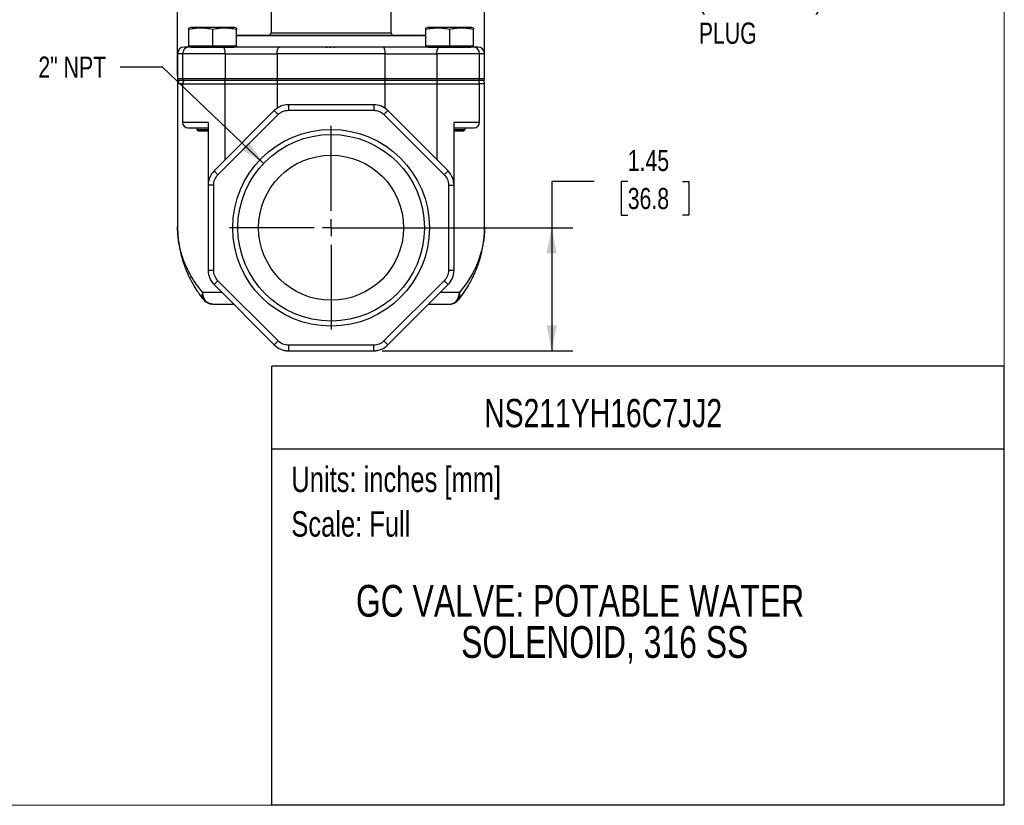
# Model space of a CAD drawing. Header units: inches. Extents: x 0 to 22, y 0 to 17.
# Tile 7 of 12: x 10.4 to 22, y 0 to 9.3. Entities that reach past the tile are written whole.
import ezdxf
from ezdxf.enums import TextEntityAlignment as Align

# ---------------------------------------------------------------- set-up
doc = ezdxf.new("R2010")
doc.units = ezdxf.units.IN
doc.header["$LTSCALE"] = 2
doc.header["$MEASUREMENT"] = 0
doc.linetypes.add('SLD-Center', pattern=[0.75, 0.6, -0.05, 0.05, -0.05])
doc.linetypes.add('SLD-Solid', pattern=[0])
doc.layers.add('CENTER', color=40, linetype='SLD-Center')
doc.layers.add('SLD-DEFPOINTS', color=7, linetype='Continuous')
doc.layers.add('DIMENSIONS', color=140, linetype='SLD-Solid', lineweight=25)
doc.layers.add('TEXT', color=140, linetype='SLD-Solid', lineweight=25)
doc.styles.add('SLDTEXTSTYLE0', font='TXT', dxfattribs={"width": 0.75})
doc.dimstyles.new('SLDDIMSTYLE0', dxfattribs={"dimtxt": 0.25, "dimasz": 0.3, "dimexe": 0, "dimexo": 0.0625, "dimgap": 0.0625, "dimtad": 0, "dimtih": 1, "dimtoh": 1, "dimrnd": 1e-09, "dimzin": 12, "dimdsep": 46, "dimtxsty": 'SLDTEXTSTYLE0', "dimsah": 1, "dimcen": 0.09, "dimadec": 0, "dimazin": 3, "dimtfac": 1, "dimtofl": 0, "dimtmove": 0, "dimatfit": 3, "dimfxl": 0, "dimfrac": 2, "dimtolj": 1, "dimtzin": 12, "dimarcsym": 0})
doc.dimstyles.new('SLDDIMSTYLE3', dxfattribs={"dimtxt": 0.25, "dimasz": 0.3, "dimexe": 0, "dimexo": 0.0625, "dimgap": 0.0625, "dimtad": 0, "dimtih": 1, "dimtoh": 1, "dimrnd": 1e-09, "dimzin": 12, "dimdsep": 46, "dimtxsty": 'SLDTEXTSTYLE0', "dimsah": 1, "dimcen": 0, "dimadec": 0, "dimazin": 3, "dimtfac": 1, "dimtofl": 0, "dimtmove": 0, "dimatfit": 3, "dimfxl": 0, "dimfrac": 2, "dimtolj": 1, "dimtzin": 12, "dimarcsym": 0})

# ---------------------------------------------------------------- blocks, each defined once
blk = doc.blocks.new('SW_NOTE_0')
at = {"layer": 'TEXT', "color": 0, "insert": (0, 0.387), "char_height": 0.3, "attachment_point": 1, "style": 'SLDTEXTSTYLE0'}
blk.add_mtext('Scale: Full', dxfattribs=at)
blk = doc.blocks.new('SW_NOTE_0_1')
at = {"layer": 'TEXT', "color": 0, "insert": (0, 0.387), "char_height": 0.3, "attachment_point": 1, "style": 'SLDTEXTSTYLE0'}
blk.add_mtext('Units: inches [mm]', dxfattribs=at)
blk = doc.blocks.new('Block1')
at = {"layer": 'TEXT'}
for p, q in [((22, 5.178), (13.358, 5.178)), ((13.358, 0), (13.358, 5.178)), ((22, 0), (22, 5.178)), ((13.358, 4.204), (22, 4.204)), ((22, 0), (13.358, 0))]:
    blk.add_line(p, q, dxfattribs=at)
for name, p in [('SW_NOTE_0_1', (13.59, 3.607)), ('SW_NOTE_0', (13.59, 3.081))]:
    blk.add_blockref(name, p, dxfattribs=at)
at = {"layer": 'TEXT', "color": 140, "style": 'SLDTEXTSTYLE0', "width": 0.75}
for tag, height, p in [('AUTOATTR0', 0.333, (17.641, 4.784)), ('AUTOATTR1_0', 0.375, (17.691, 2.59)), ('AUTOATTR1_1', 0.375, (17.68, 2.105))]:
    blk.add_attdef(tag, text='', height=height, dxfattribs=at).set_placement(p, align=Align.TOP_CENTER)
blk = doc.blocks.new('Block2')
at = {"color": 7, "linetype": 'SLD-Solid', "lineweight": 18}
for q in [(22, 17), (0, 0)]:
    blk.add_line((22, 0), q, dxfattribs=at)
blk = doc.blocks.new('_D_3')
at = {"layer": 'DIMENSIONS'}
for p, q in [((12.248, 8.605), (12.248, 13.376)), ((15.87, 8.605), (15.87, 13.376)), ((12.248, 13.126), (13.44, 13.126)), ((13.735, 13.125), (13.659, 13.125)), ((13.659, 13.125), (13.659, 12.728)), ((14.382, 13.125), (14.458, 13.125)), ((14.458, 13.125), (14.458, 12.728)), ((15.87, 13.126), (14.677, 13.126)), ((13.659, 12.728), (13.735, 12.728)), ((14.458, 12.728), (14.382, 12.728))]:
    blk.add_line(p, q, dxfattribs=at)
for points in [[(12.248, 13.126), (12.548, 13.066), (12.548, 13.186)], [(15.87, 13.126), (15.57, 13.186), (15.57, 13.066)]]:
    blk.add_solid(points, dxfattribs=at)
at = {"layer": 'DIMENSIONS', "char_height": 0.25, "attachment_point": 1, "style": 'SLDTEXTSTYLE0'}
for s, insert in [('3.62', (13.735, 13.498)), ('92.0', (13.735, 13.05))]:
    blk.add_mtext(s, dxfattribs=dict(at, insert=insert))
blk = doc.blocks.new('_D_4')
at = {"layer": 'DIMENSIONS'}
for p, q in [((17.161, 7.357), (16.661, 7.357)), ((16.661, 7.357), (16.661, 6.81)), ((17.558, 7.355), (17.482, 7.355)), ((17.482, 7.355), (17.482, 6.958)), ((18.204, 7.355), (18.28, 7.355)), ((18.28, 7.355), (18.28, 6.958)), ((17.482, 6.958), (17.558, 6.958)), ((18.28, 6.958), (18.204, 6.958)), ((14.159, 6.81), (16.911, 6.81)), ((16.661, 6.81), (16.661, 5.36)), ((14.662, 5.36), (16.911, 5.36))]:
    blk.add_line(p, q, dxfattribs=at)
for points in [[(16.661, 6.81), (16.601, 6.51), (16.721, 6.51)], [(16.661, 5.36), (16.721, 5.66), (16.601, 5.66)]]:
    blk.add_solid(points, dxfattribs=at)
at = {"layer": 'DIMENSIONS', "char_height": 0.25, "attachment_point": 1, "style": 'SLDTEXTSTYLE0'}
for s, insert in [('1.45', (17.558, 7.728)), ('36.8', (17.558, 7.28))]:
    blk.add_mtext(s, dxfattribs=dict(at, insert=insert))
blk = doc.blocks.new('_D_6')
at = {"layer": 'DIMENSIONS'}
for p, q in [((12.072, 8.705), (11.572, 8.705)), ((13.263, 7.569), (12.072, 8.705))]:
    blk.add_line(p, q, dxfattribs=at)
blk.add_solid([(13.263, 7.569), (13.087, 7.82), (13.004, 7.733)], dxfattribs=at)
at = {"layer": 'DIMENSIONS', "insert": (10.606, 8.829), "char_height": 0.25, "attachment_point": 1, "style": 'SLDTEXTSTYLE0'}
blk.add_mtext('2" NPT', dxfattribs=at)
blk = doc.blocks.new('SW_CENTERMARKSYMBOL_0')
at = {"layer": 'CENTER', "color": 0}
for p, q in [((0, 0.2), (0, 1.2)), ((-0.2, 0), (-1.2, 0)), ((0, 0), (-0.1, 0)), ((0, 0), (0, 0.1)), ((0, 0), (0, -0.1)), ((0, 0), (0.1, 0)), ((0.2, 0), (1.2, 0)), ((0, -0.2), (0, -1.2))]:
    blk.add_line(p, q, dxfattribs=at)

msp = doc.modelspace()

# ---------------------------------------------------------------- linework, layer by layer
for p, q in [((13.351, 9.752), (13.351, 9.11)), ((14.768, 9.11), (14.768, 9.752)), ((12.4, 9.17), (12.382, 9.163)), ((12.382, 8.951), (12.382, 9.147)), ((12.923, 9.17), (12.4, 9.17)), ((12.662, 9.147), (12.662, 8.951)), ((12.942, 9.163), (12.923, 9.17)), ((12.942, 8.951), (12.942, 9.147)), ((12.949, 9.074), (12.942, 9.069)), ((15.17, 9.074), (12.949, 9.074)), ((12.966, 9.079), (15.152, 9.079)), ((13.351, 9.11), (14.768, 9.11)), ((15.177, 9.069), (15.17, 9.074)), ((15.195, 9.17), (15.177, 9.163)), ((15.177, 8.951), (15.177, 9.147)), ((15.718, 9.17), (15.195, 9.17)), ((15.457, 9.147), (15.457, 8.951)), ((15.737, 9.163), (15.718, 9.17)), ((15.737, 8.951), (15.737, 9.147)), ((12.662, 8.951), (12.382, 8.951)), ((12.41, 8.951), (12.41, 8.941)), ((12.942, 8.951), (12.662, 8.951)), ((12.914, 8.941), (12.914, 8.951)), ((12.914, 8.945), (15.205, 8.945)), ((15.457, 8.951), (15.177, 8.951)), ((15.205, 8.951), (15.205, 8.941)), ((15.737, 8.951), (15.457, 8.951)), ((15.709, 8.941), (15.709, 8.951)), ((12.248, 8.862), (12.248, 8.564)), ((12.308, 8.862), (12.248, 8.862)), ((12.308, 8.862), (12.308, 8.564)), ((12.812, 8.862), (12.308, 8.862)), ((12.41, 8.941), (12.914, 8.941)), ((12.812, 8.564), (12.812, 8.862)), ((12.812, 8.862), (13.421, 8.862)), ((14.697, 8.862), (13.421, 8.862)), ((13.421, 8.862), (13.421, 8.564)), ((13.998, 8.941), (13.449, 8.941)), ((13.998, 8.941), (14.011, 8.941)), ((14.039, 8.941), (14.011, 8.941)), ((14.039, 8.941), (14.054, 8.941)), ((14.092, 8.941), (14.054, 8.941)), ((14.092, 8.941), (14.104, 8.941)), ((14.697, 8.564), (14.697, 8.862)), ((14.697, 8.862), (15.307, 8.862)), ((15.205, 8.941), (15.646, 8.941)), ((15.307, 8.862), (15.307, 8.564)), ((15.81, 8.862), (15.307, 8.862)), ((15.657, 8.941), (15.709, 8.941)), ((15.81, 8.564), (15.81, 8.862)), ((15.87, 8.862), (15.81, 8.862)), ((15.87, 8.564), (15.87, 8.862)), ((12.308, 8.564), (12.248, 8.564)), ((12.248, 8.505), (12.248, 6.819)), ((12.307, 8.505), (12.248, 8.505)), ((12.313, 8.548), (12.253, 8.548)), ((12.307, 8.505), (12.307, 8.051)), ((12.307, 8.505), (12.811, 8.505)), ((12.812, 8.564), (12.308, 8.564)), ((12.81, 8.548), (12.313, 8.548)), ((13.423, 8.548), (12.81, 8.548)), ((12.811, 7.613), (12.811, 8.505)), ((12.811, 8.505), (13.421, 8.505)), ((13.421, 8.564), (12.812, 8.564)), ((14.697, 8.564), (13.421, 8.564)), ((13.421, 8.505), (14.696, 8.505)), ((13.421, 8.505), (13.421, 8.218)), ((14.695, 8.548), (13.423, 8.548)), ((15.308, 8.548), (14.695, 8.548)), ((14.696, 8.218), (14.696, 8.505)), ((14.696, 8.505), (15.306, 8.505)), ((15.307, 8.564), (14.697, 8.564)), ((15.306, 8.505), (15.306, 7.613)), ((15.306, 8.505), (15.81, 8.505)), ((15.81, 8.564), (15.307, 8.564)), ((15.806, 8.548), (15.308, 8.548)), ((15.866, 8.548), (15.806, 8.548)), ((15.87, 8.564), (15.81, 8.564)), ((15.81, 8.051), (15.81, 8.505)), ((15.87, 8.505), (15.81, 8.505)), ((15.87, 6.819), (15.87, 8.505)), ((13.556, 8.26), (13.556, 8.195)), ((14.562, 8.26), (13.556, 8.26)), ((14.562, 8.26), (14.562, 8.195)), ((13.389, 8.191), (12.678, 7.48)), ((12.724, 7.434), (13.435, 8.145)), ((13.389, 8.191), (13.435, 8.145)), ((13.556, 8.195), (14.562, 8.195)), ((14.728, 8.191), (14.682, 8.145)), ((14.682, 8.145), (15.394, 7.434)), ((15.44, 7.48), (14.728, 8.191)), ((12.609, 8.051), (12.307, 8.051)), ((12.609, 8.051), (12.609, 7.313)), ((15.509, 7.313), (15.509, 8.051)), ((15.81, 8.051), (15.509, 8.051)), ((12.477, 7.988), (12.477, 7.969)), ((12.477, 7.969), (12.497, 7.949)), ((12.477, 7.969), (12.609, 7.969)), ((12.609, 7.949), (12.497, 7.949)), ((15.509, 7.969), (15.642, 7.969)), ((15.622, 7.949), (15.509, 7.949)), ((15.622, 7.949), (15.642, 7.969)), ((15.642, 7.969), (15.642, 7.988)), ((12.678, 7.48), (12.724, 7.434)), ((15.44, 7.48), (15.394, 7.434)), ((12.674, 7.313), (12.609, 7.313)), ((12.609, 7.313), (12.609, 6.307)), ((12.674, 6.307), (12.674, 7.313)), ((15.444, 7.313), (15.509, 7.313)), ((15.444, 7.313), (15.444, 6.307)), ((15.509, 6.307), (15.509, 7.313)), ((12.674, 6.307), (12.609, 6.307)), ((15.509, 6.307), (15.444, 6.307)), ((12.724, 6.186), (12.678, 6.14)), ((13.435, 5.475), (12.724, 6.186)), ((15.394, 6.186), (14.682, 5.475)), ((15.44, 6.14), (15.394, 6.186)), ((12.772, 6.046), (12.546, 6.046)), ((12.678, 6.14), (13.389, 5.429)), ((14.728, 5.429), (15.44, 6.14)), ((15.572, 6.046), (15.345, 6.046)), ((13.389, 5.429), (13.435, 5.475)), ((14.682, 5.475), (14.728, 5.429)), ((14.562, 5.425), (13.556, 5.425)), ((13.556, 5.425), (13.556, 5.36)), ((13.556, 5.36), (14.562, 5.36)), ((14.562, 5.36), (14.562, 5.425))]:
    msp.add_line(p, q)
at = {"flags": 128}
for points in [[(12.812, 8.862), (12.811, 8.878), (12.809, 8.892), (12.806, 8.906), (12.802, 8.918), (12.797, 8.928), (12.791, 8.935), (12.785, 8.94), (12.778, 8.941)], [(13.421, 8.862), (13.422, 8.878), (13.424, 8.892), (13.426, 8.906), (13.43, 8.918), (13.434, 8.928), (13.439, 8.935), (13.444, 8.94), (13.449, 8.941)], [(14.697, 8.862), (14.696, 8.878), (14.695, 8.892), (14.692, 8.906), (14.689, 8.918), (14.684, 8.928), (14.68, 8.935), (14.674, 8.94), (14.669, 8.941)], [(15.307, 8.862), (15.307, 8.878), (15.309, 8.892), (15.312, 8.906), (15.316, 8.918), (15.321, 8.928), (15.327, 8.935), (15.333, 8.94), (15.34, 8.941)]]:
    msp.add_lwpolyline(points, dxfattribs=at)
for radius in [1.16, 1.1, 0.855]:
    msp.add_circle((14.059, 6.81), radius)
for centre, radius, start, end in [((12.966, 9.048), 0.031, 90, 125.08), ((13.32, 9.11), 0.031, 270, 0), ((14.799, 9.11), 0.031, 180, 270), ((15.152, 9.048), 0.031, 54.92, 90), ((12.327, 8.862), 0.079, 90, 180), ((12.387, 8.862), 0.079, 90, 180), ((15.731, 8.862), 0.079, 0, 90), ((15.791, 8.862), 0.079, 0, 90), ((12.279, 8.564), 0.031, 180, 211.073), ((12.311, 8.505), 0.063, 136.9452, 180), ((12.37, 8.505), 0.063, 136.7093, 180), ((12.339, 8.564), 0.031, 180, 211.073), ((12.69, 8.507), 0.121, 359.0629, 19.877), ((12.746, 8.564), 0.0658, 346.2652, 0.3333), ((13.5, 8.564), 0.0783, 179.7016, 191.4806), ((13.564, 8.507), 0.143, 163.343, 180.8456), ((14.554, 8.507), 0.143, 359.1544, 16.657), ((14.618, 8.564), 0.0783, 348.5194, 0.2984), ((15.427, 8.507), 0.121, 160.123, 180.9371), ((15.372, 8.564), 0.0658, 179.6667, 193.7348), ((15.747, 8.505), 0.063, 0, 43.0777), ((15.779, 8.564), 0.031, 328.927, 360), ((15.807, 8.505), 0.063, 0, 43.0728), ((15.839, 8.564), 0.031, 328.927, 360), ((13.556, 8.024), 0.236, 90, 135), ((14.562, 8.024), 0.236, 45, 90), ((12.37, 8.051), 0.063, 180, 270), ((15.747, 8.051), 0.063, 270, 0), ((12.845, 7.313), 0.236, 135, 180), ((15.273, 7.313), 0.236, 0, 45), ((12.845, 6.307), 0.236, 180, 225), ((15.273, 6.307), 0.236, 315, 0), ((12.659, 6.046), 0.136, 218.0859, 270), ((15.458, 6.046), 0.136, 270.5342, 322.0244), ((13.556, 5.596), 0.236, 225, 270), ((13.531, 5.423), 0.063, 246.1351, 270), ((14.562, 5.596), 0.236, 270, 315), ((14.586, 5.423), 0.063, 270, 293.8649)]:
    msp.add_arc(centre, radius, start, end)
for points, knots in [([(12.662, 9.147), (12.638, 9.152), (12.615, 9.156), (12.568, 9.161), (12.522, 9.164), (12.475, 9.161), (12.428, 9.156), (12.405, 9.152), (12.382, 9.147)], [0, 0, 0, 0, 0.25, 0.25, 0.5, 0.75, 0.75, 1, 1, 1, 1]), ([(12.942, 9.147), (12.918, 9.152), (12.895, 9.156), (12.848, 9.161), (12.802, 9.164), (12.755, 9.161), (12.708, 9.156), (12.685, 9.152), (12.662, 9.147)], [0, 0, 0, 0, 0.25, 0.25, 0.5, 0.75, 0.75, 1, 1, 1, 1]), ([(15.457, 9.147), (15.433, 9.152), (15.41, 9.156), (15.363, 9.161), (15.317, 9.164), (15.27, 9.161), (15.223, 9.156), (15.2, 9.152), (15.177, 9.147)], [0, 0, 0, 0, 0.25, 0.25, 0.5, 0.75, 0.75, 1, 1, 1, 1]), ([(15.737, 9.147), (15.713, 9.152), (15.69, 9.156), (15.643, 9.161), (15.597, 9.164), (15.55, 9.161), (15.503, 9.156), (15.48, 9.152), (15.457, 9.147)], [0, 0, 0, 0, 0.25, 0.25, 0.5, 0.75, 0.75, 1, 1, 1, 1]), ([(12.387, 8.941), (12.384, 8.941), (12.374, 8.941), (12.361, 8.941), (12.35, 8.941), (12.343, 8.941), (12.338, 8.941), (12.335, 8.941), (12.332, 8.941), (12.33, 8.941), (12.328, 8.941), (12.327, 8.941), (12.327, 8.941), (12.327, 8.941)], [0, 0, 0, 0, 0.06778, 0.263722, 0.398461, 0.48267, 0.566878, 0.651087, 0.708254, 0.786572, 0.881917, 0.953318, 1, 1, 1, 1]), ([(12.778, 8.941), (12.775, 8.941), (12.769, 8.941), (12.76, 8.941), (12.751, 8.941), (12.742, 8.941), (12.733, 8.941), (12.723, 8.941), (12.711, 8.941), (12.697, 8.941), (12.679, 8.941), (12.662, 8.941), (12.643, 8.941), (12.624, 8.941), (12.598, 8.941), (12.56, 8.941), (12.525, 8.941), (12.498, 8.941), (12.478, 8.941), (12.45, 8.941), (12.427, 8.941), (12.413, 8.941), (12.404, 8.941), (12.395, 8.941), (12.39, 8.941), (12.388, 8.941), (12.387, 8.941), (12.387, 8.941), (12.387, 8.941)], [0, 0, 0, 0, 0.017583, 0.035165, 0.052748, 0.070331, 0.087913, 0.105496, 0.123079, 0.154826, 0.186575, 0.21836, 0.250145, 0.286477, 0.322689, 0.394774, 0.500043, 0.535228, 0.570306, 0.641254, 0.749925, 0.781728, 0.81342, 0.876958, 0.938444, 0.969157, 0.988133, 1, 1, 1, 1]), ([(13.449, 8.941), (13.444, 8.941), (13.433, 8.941), (13.417, 8.941), (13.401, 8.941), (13.384, 8.941), (13.36, 8.941), (13.327, 8.941), (13.284, 8.941), (13.242, 8.941), (13.184, 8.941), (13.126, 8.941), (13.068, 8.941), (13.01, 8.941), (12.953, 8.941), (12.904, 8.941), (12.877, 8.941), (12.855, 8.941), (12.831, 8.941), (12.804, 8.941), (12.787, 8.941), (12.778, 8.941)], [0, 0, 0, 0, 0.02475, 0.049501, 0.074251, 0.099002, 0.123752, 0.185639, 0.247524, 0.310711, 0.373752, 0.499999, 0.563185, 0.626226, 0.752474, 0.814417, 0.847399, 0.876221, 0.917481, 0.95874, 1, 1, 1, 1]), ([(14.669, 8.941), (14.661, 8.941), (14.646, 8.941), (14.624, 8.941), (14.601, 8.941), (14.578, 8.941), (14.555, 8.941), (14.516, 8.941), (14.462, 8.941), (14.408, 8.941), (14.361, 8.941), (14.325, 8.941), (14.283, 8.941), (14.244, 8.941), (14.2, 8.941), (14.152, 8.941), (14.12, 8.941), (14.104, 8.941)], [0, 0, 0, 0, 0.041665, 0.083329, 0.124994, 0.166658, 0.208323, 0.249987, 0.374993, 0.499997, 0.534248, 0.625092, 0.691881, 0.749981, 0.833321, 0.916661, 1, 1, 1, 1]), ([(15.34, 8.941), (15.335, 8.941), (15.324, 8.941), (15.309, 8.941), (15.293, 8.941), (15.277, 8.941), (15.253, 8.941), (15.22, 8.941), (15.179, 8.941), (15.137, 8.941), (15.079, 8.941), (15.022, 8.941), (14.963, 8.941), (14.906, 8.941), (14.848, 8.941), (14.798, 8.941), (14.77, 8.941), (14.747, 8.941), (14.723, 8.941), (14.696, 8.941), (14.678, 8.941), (14.669, 8.941)], [0, 0, 0, 0, 0.02475, 0.049501, 0.074251, 0.099002, 0.123752, 0.185639, 0.247524, 0.310711, 0.373752, 0.499999, 0.563185, 0.626226, 0.752474, 0.814417, 0.847399, 0.876221, 0.917481, 0.95874, 1, 1, 1, 1]), ([(15.73, 8.941), (15.731, 8.941), (15.731, 8.941), (15.73, 8.941), (15.728, 8.941), (15.728, 8.941), (15.727, 8.941), (15.727, 8.941), (15.727, 8.941), (15.727, 8.941), (15.727, 8.941), (15.724, 8.941), (15.719, 8.941), (15.708, 8.941), (15.697, 8.941), (15.686, 8.941), (15.675, 8.941), (15.665, 8.941), (15.658, 8.941), (15.654, 8.941), (15.652, 8.941), (15.65, 8.941), (15.65, 8.941), (15.649, 8.941), (15.641, 8.941), (15.625, 8.941), (15.601, 8.941), (15.583, 8.941), (15.57, 8.941), (15.559, 8.941), (15.545, 8.941), (15.532, 8.941), (15.518, 8.941), (15.508, 8.941), (15.502, 8.941), (15.486, 8.941), (15.457, 8.941), (15.427, 8.941), (15.408, 8.941), (15.398, 8.941), (15.388, 8.941), (15.381, 8.941), (15.375, 8.941), (15.368, 8.941), (15.356, 8.941), (15.346, 8.941), (15.34, 8.941)], [0, 0, 0, 0, 0.0184848, 0.056895, 0.0737983, 0.0812358, 0.0841577, 0.0870795, 0.0871445, 0.087729, 0.0894173, 0.0959102, 0.1527279, 0.2114834, 0.2568935, 0.2845059, 0.3260698, 0.3626483, 0.3722303, 0.3818121, 0.3913939, 0.3914626, 0.3920377, 0.3936656, 0.3998734, 0.4539494, 0.5096115, 0.5539215, 0.565965, 0.5919174, 0.6178703, 0.6438233, 0.6697759, 0.6957278, 0.6969174, 0.7068149, 0.78328, 0.851441, 0.8700064, 0.8885716, 0.907137, 0.9257031, 0.9294811, 0.942002, 0.9627462, 1, 1, 1, 1]), ([(15.791, 8.941), (15.791, 8.941), (15.791, 8.941), (15.791, 8.941), (15.79, 8.941), (15.788, 8.941), (15.786, 8.941), (15.784, 8.941), (15.781, 8.941), (15.778, 8.941), (15.776, 8.941), (15.774, 8.941), (15.771, 8.941), (15.769, 8.941), (15.766, 8.941), (15.764, 8.941), (15.761, 8.941), (15.757, 8.941), (15.751, 8.941), (15.743, 8.941), (15.736, 8.941), (15.732, 8.941), (15.731, 8.941)], [0, 0, 0, 0, 0.005475, 0.049403, 0.139421, 0.225716, 0.293434, 0.355652, 0.423086, 0.460932, 0.498777, 0.536623, 0.574469, 0.612314, 0.65016, 0.688005, 0.693541, 0.736951, 0.820563, 0.904205, 0.968738, 1, 1, 1, 1]), ([(12.309, 8.548), (12.304, 8.548), (12.286, 8.548), (12.269, 8.548), (12.266, 8.548), (12.265, 8.548)], [0, 0, 0, 0, 0.179553, 0.589787, 1, 1, 1, 1]), ([(12.804, 8.548), (12.788, 8.548), (12.756, 8.548), (12.705, 8.548), (12.654, 8.548), (12.603, 8.548), (12.553, 8.548), (12.505, 8.548), (12.461, 8.548), (12.422, 8.548), (12.388, 8.548), (12.361, 8.548), (12.341, 8.548), (12.328, 8.548), (12.323, 8.548), (12.324, 8.548), (12.325, 8.548)], [0, 0, 0, 0, 0.076092, 0.152184, 0.228275, 0.304367, 0.380459, 0.456551, 0.532642, 0.608734, 0.684826, 0.760918, 0.837009, 0.913101, 0.989193, 1, 1, 1, 1]), ([(13.427, 8.548), (13.377, 8.548), (13.325, 8.548), (13.22, 8.548), (13.166, 8.548), (13.06, 8.548), (13.006, 8.548), (12.903, 8.548), (12.852, 8.548), (12.804, 8.548)], [0, 0, 0, 0, 0.25, 0.25, 0.5, 0.5, 0.75, 0.75, 1, 1, 1, 1]), ([(14.69, 8.548), (14.59, 8.548), (14.486, 8.548), (14.274, 8.548), (14.166, 8.548), (13.951, 8.548), (13.844, 8.548), (13.632, 8.548), (13.528, 8.548), (13.427, 8.548)], [0, 0, 0, 0, 0.25, 0.25, 0.5, 0.5, 0.75, 0.75, 1, 1, 1, 1]), ([(15.314, 8.548), (15.265, 8.548), (15.215, 8.548), (15.111, 8.548), (15.058, 8.548), (14.951, 8.548), (14.898, 8.548), (14.792, 8.548), (14.74, 8.548), (14.69, 8.548)], [0, 0, 0, 0, 0.25, 0.25, 0.5, 0.5, 0.75, 0.75, 1, 1, 1, 1]), ([(15.793, 8.548), (15.793, 8.548), (15.79, 8.548), (15.776, 8.548), (15.765, 8.548), (15.738, 8.548), (15.721, 8.548), (15.683, 8.548), (15.661, 8.548), (15.613, 8.548), (15.588, 8.548), (15.534, 8.548), (15.506, 8.548), (15.45, 8.548), (15.422, 8.548), (15.366, 8.548), (15.339, 8.548), (15.314, 8.548)], [0, 0, 0, 0, 0.125, 0.125, 0.25, 0.25, 0.375, 0.375, 0.5, 0.5, 0.625, 0.625, 0.75, 0.75, 0.875, 0.875, 1, 1, 1, 1]), ([(15.853, 8.548), (15.851, 8.548), (15.848, 8.548), (15.832, 8.548), (15.815, 8.548), (15.81, 8.548)], [0, 0, 0, 0, 0.420887, 0.841775, 1, 1, 1, 1]), ([(13.435, 8.145), (13.451, 8.161), (13.47, 8.174), (13.511, 8.191), (13.533, 8.195), (13.556, 8.195)], [0, 0, 0, 0, 0.5, 0.5, 1, 1, 1, 1]), ([(14.562, 8.195), (14.584, 8.195), (14.606, 8.191), (14.648, 8.174), (14.667, 8.161), (14.682, 8.145)], [0, 0, 0, 0, 0.5, 0.5, 1, 1, 1, 1]), ([(12.37, 7.988), (12.371, 7.988), (12.377, 7.988), (12.401, 7.988), (12.418, 7.988), (12.462, 7.988), (12.488, 7.988), (12.546, 7.988), (12.577, 7.988), (12.61, 7.988)], [0, 0, 0, 0, 0.25, 0.25, 0.5, 0.5, 0.75, 0.75, 1, 1, 1, 1]), ([(15.507, 7.988), (15.541, 7.988), (15.573, 7.988), (15.631, 7.988), (15.658, 7.988), (15.701, 7.988), (15.718, 7.988), (15.741, 7.988), (15.747, 7.988), (15.747, 7.988)], [0, 0, 0, 0, 0.25, 0.25, 0.5, 0.5, 0.75, 0.75, 1, 1, 1, 1]), ([(12.674, 7.313), (12.674, 7.335), (12.678, 7.358), (12.695, 7.399), (12.708, 7.418), (12.724, 7.434)], [0, 0, 0, 0, 0.5, 0.5, 1, 1, 1, 1]), ([(15.394, 7.434), (15.409, 7.418), (15.422, 7.399), (15.439, 7.358), (15.444, 7.335), (15.444, 7.313)], [0, 0, 0, 0, 0.5, 0.5, 1, 1, 1, 1]), ([(12.248, 6.819), (12.248, 6.801), (12.249, 6.761), (12.253, 6.7), (12.261, 6.631), (12.273, 6.559), (12.289, 6.488), (12.305, 6.432), (12.319, 6.389), (12.33, 6.358), (12.342, 6.327), (12.356, 6.292), (12.376, 6.246), (12.404, 6.189), (12.442, 6.122), (12.49, 6.045), (12.531, 5.991), (12.552, 5.963)], [0, 0, 0, 0, 0.052569, 0.118184, 0.196946, 0.287693, 0.372462, 0.445187, 0.48733, 0.524098, 0.555872, 0.595725, 0.650166, 0.717638, 0.798704, 0.892993, 1, 1, 1, 1]), ([(12.546, 6.046), (12.52, 6.078), (12.468, 6.142), (12.404, 6.244), (12.348, 6.353), (12.313, 6.441), (12.293, 6.507), (12.281, 6.548), (12.271, 6.593), (12.262, 6.64), (12.256, 6.686), (12.251, 6.726), (12.249, 6.764), (12.248, 6.794), (12.248, 6.813), (12.248, 6.819)], [0, 0, 0, 0, 0.130884, 0.270281, 0.408383, 0.559579, 0.607903, 0.660001, 0.715874, 0.775521, 0.838943, 0.887538, 0.928429, 0.980651, 1, 1, 1, 1]), ([(15.565, 5.963), (15.587, 5.992), (15.628, 6.046), (15.677, 6.125), (15.715, 6.193), (15.742, 6.25), (15.761, 6.293), (15.774, 6.324), (15.783, 6.347), (15.792, 6.37), (15.801, 6.396), (15.812, 6.431), (15.825, 6.478), (15.84, 6.538), (15.852, 6.6), (15.86, 6.662), (15.866, 6.72), (15.869, 6.77), (15.87, 6.804), (15.87, 6.819)], [0, 0, 0, 0, 0.108833, 0.204471, 0.286386, 0.354191, 0.407594, 0.43932, 0.464053, 0.490988, 0.521231, 0.554795, 0.616392, 0.686833, 0.765246, 0.838393, 0.901876, 0.955717, 1, 1, 1, 1]), ([(15.87, 6.819), (15.87, 6.682), (15.844, 6.546), (15.743, 6.285), (15.668, 6.16), (15.572, 6.046)], [0, 0, 0, 0, 0.5, 0.5, 1, 1, 1, 1]), ([(12.724, 6.186), (12.708, 6.202), (12.695, 6.221), (12.678, 6.263), (12.674, 6.285), (12.674, 6.307)], [0, 0, 0, 0, 0.5, 0.5, 1, 1, 1, 1]), ([(15.444, 6.307), (15.444, 6.285), (15.439, 6.263), (15.422, 6.221), (15.409, 6.202), (15.394, 6.186)], [0, 0, 0, 0, 0.5, 0.5, 1, 1, 1, 1]), ([(12.553, 5.963), (12.55, 5.966), (12.543, 5.975), (12.538, 5.994), (12.537, 6.019), (12.543, 6.037), (12.546, 6.046)], [0, 0, 0, 0, 0.1466192, 0.4338575, 0.7210957, 1, 1, 1, 1]), ([(12.659, 5.91), (12.658, 5.91), (12.655, 5.91), (12.648, 5.911), (12.637, 5.912), (12.627, 5.915), (12.62, 5.918), (12.614, 5.921), (12.606, 5.926), (12.595, 5.934), (12.586, 5.942), (12.578, 5.951), (12.57, 5.962), (12.562, 5.975), (12.556, 5.988), (12.552, 6.001), (12.549, 6.014), (12.547, 6.025), (12.546, 6.035), (12.546, 6.043), (12.546, 6.046)], [0, 0, 0, 0, 0.024346, 0.051849, 0.11651, 0.200443, 0.225849, 0.239991, 0.314895, 0.383347, 0.445081, 0.500009, 0.57929, 0.654518, 0.711776, 0.795034, 0.847138, 0.898999, 0.94979, 1, 1, 1, 1]), ([(15.458, 5.91), (15.473, 5.91), (15.488, 5.914), (15.515, 5.927), (15.528, 5.937), (15.549, 5.963), (15.557, 5.978), (15.569, 6.011), (15.572, 6.028), (15.572, 6.046)], [0, 0, 0, 0, 0.25, 0.25, 0.5, 0.5, 0.75, 0.75, 1, 1, 1, 1]), ([(15.564, 5.963), (15.567, 5.966), (15.574, 5.975), (15.58, 5.994), (15.58, 6.019), (15.575, 6.037), (15.572, 6.046)], [0, 0, 0, 0, 0.145597, 0.433179, 0.720762, 1, 1, 1, 1]), ([(12.659, 5.91), (12.69, 5.91), (12.752, 5.91), (12.837, 5.91), (12.893, 5.91), (12.908, 5.91)], [0, 0, 0, 0, 0.419308, 0.838617, 1, 1, 1, 1]), ([(15.209, 5.91), (15.225, 5.91), (15.28, 5.91), (15.365, 5.91), (15.427, 5.91), (15.458, 5.91)], [0, 0, 0, 0, 0.161383, 0.580692, 1, 1, 1, 1]), ([(13.556, 5.425), (13.533, 5.425), (13.511, 5.43), (13.47, 5.447), (13.451, 5.459), (13.435, 5.475)], [0, 0, 0, 0, 0.5, 0.5, 1, 1, 1, 1]), ([(14.682, 5.475), (14.667, 5.459), (14.648, 5.447), (14.606, 5.43), (14.584, 5.425), (14.562, 5.425)], [0, 0, 0, 0, 0.5, 0.5, 1, 1, 1, 1]), ([(13.531, 5.36), (13.532, 5.36), (13.534, 5.36), (13.549, 5.36), (13.553, 5.36)], [0, 0, 0, 0, 0.723985, 1, 1, 1, 1]), ([(14.565, 5.36), (14.569, 5.36), (14.584, 5.36), (14.585, 5.36), (14.586, 5.36)], [0, 0, 0, 0, 0.276015, 1, 1, 1, 1])]:
    msp.add_open_spline(points, degree=3, knots=knots)
for points in [[(12.382, 9.147), (12.382, 9.157), (12.382, 9.163), (12.382, 9.163)], [(12.942, 9.163), (12.942, 9.163), (12.942, 9.157), (12.942, 9.147)], [(15.177, 9.147), (15.177, 9.157), (15.177, 9.163), (15.177, 9.163)], [(15.737, 9.163), (15.737, 9.163), (15.737, 9.157), (15.737, 9.147)]]:
    msp.add_open_spline(points, degree=3)

# ---------------------------------------------------------------- block references
at = {"layer": 'CENTER'}
msp.add_blockref('SW_CENTERMARKSYMBOL_0', (14.059, 6.81), dxfattribs=at)
at = {"layer": 'SLD-DEFPOINTS'}
msp.add_blockref('Block2', (0, 0), dxfattribs=at)
ref = msp.add_blockref('Block1', (0, 0), dxfattribs=at)
ref.add_attrib('AUTOATTR0', 'NS211YH16C7JJ2', dxfattribs={"layer": 'TEXT', "height": 0.33333, "style": 'SLDTEXTSTYLE0', "width": 0.75}).set_placement((15.865, 4.358), align=Align.BOTTOM_LEFT)
ref.add_attrib('AUTOATTR1_0', 'GC VALVE: POTABLE WATER ', dxfattribs={"layer": 'TEXT', "height": 0.375, "style": 'SLDTEXTSTYLE0', "width": 0.75}).set_placement((14.352, 2.111), align=Align.BOTTOM_LEFT)
ref.add_attrib('AUTOATTR1_1', 'SOLENOID, 316 SS', dxfattribs={"layer": 'TEXT', "height": 0.375, "style": 'SLDTEXTSTYLE0', "width": 0.75}).set_placement((15.594, 1.626), align=Align.BOTTOM_LEFT)

# ---------------------------------------------------------------- texts
at = {"layer": 'TEXT', "insert": (18.738, 9.646), "char_height": 0.25, "attachment_point": 2, "style": 'SLDTEXTSTYLE0'}
msp.add_mtext('18mm (DIN43650A)^JPLUG', dxfattribs=at)

# ---------------------------------------------------------------- dimensions: what is measured, and where the dimension line sits
at = {"layer": 'DIMENSIONS'}
dim = msp.add_linear_dim(base=(15.87, 13.126), p1=(12.248, 8.505), p2=(15.87, 8.505), dimstyle='SLDDIMSTYLE0', dxfattribs=at)
dim.commit()
dim.dimension.update_dxf_attribs({"geometry": '_D_3', "text_midpoint": (14.059, 13.126), "dimtype": 160})
dim = msp.add_diameter_dim_2p(p1=(14.855, 6.051), p2=(13.263, 7.569), text='2" NPT', dimstyle='SLDDIMSTYLE3', override={"dimpost": '<>'}, dxfattribs=at)
dim.commit()
dim.dimension.update_dxf_attribs({"geometry": '_D_6', "text_midpoint": (11.089, 8.705), "dimtype": 163})
dim = msp.add_linear_dim(base=(16.661, 5.36), p1=(14.059, 6.81), p2=(14.562, 5.36), angle=90, dimstyle='SLDDIMSTYLE0', dxfattribs=at)
dim.commit()
dim.dimension.update_dxf_attribs({"geometry": '_D_4', "text_midpoint": (16.661, 7.357), "dimtype": 160})

doc.saveas('drawing.dxf')
